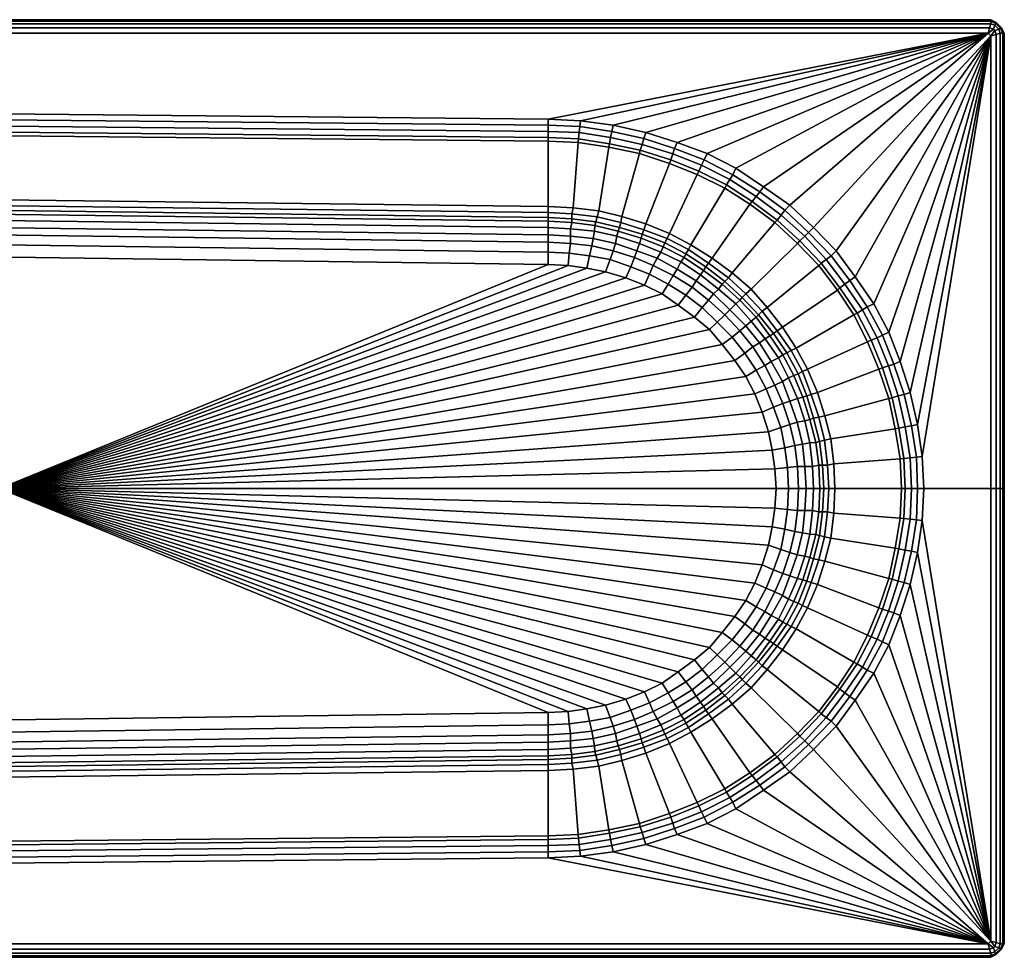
# Model space of a CAD drawing. Extents: x 0 to 1500, y 0 to 700.
# Tile 2 of 2: x 765 to 1500, y 0 to 700. Entities that reach past the tile are written whole.
import ezdxf

# ---------------------------------------------------------------- set-up
doc = ezdxf.new("R2010")
doc.units = 0
doc.header["$MEASUREMENT"] = 0
doc.layers.get('0').update_dxf_attribs({"linetype": 'CONTINUOUS'})
doc.layers.add('OBJEKTINTWEISS', color=252, linetype='CONTINUOUS')

msp = doc.modelspace()

# ---------------------------------------------------------------- meshes
mesh = msp.add_polyface()
corners = [(0, 690), (0, 350), (0, 10), (0, 690, 520), (0, 350, 520), (0, 10, 520), (2, 694), (2, 6), (2, 694, 520), (2, 6, 520), (3, 690, 523), (3, 350, 523), (3, 10, 523), (4, 693, 523), (4, 7, 523), (6, 698), (6, 2), (6, 698, 520), (6, 2, 520), (7, 696, 523), (7, 4, 523), (10, 700), (10, 0), (10, 700, 520), (10, 0, 520), (10, 697, 523), (10, 3, 523), (750, 700), (750, 0), (750, 700, 520), (750, 0, 520), (750, 697, 523), (750, 3, 523), (1490, 700), (1490, 0), (1490, 700, 520), (1490, 0, 520), (1490, 697, 523), (1490, 3, 523), (1493, 696, 523), (1493, 4, 523), (1494, 698), (1494, 2), (1494, 698, 520), (1494, 2, 520), (1496, 693, 523), (1496, 7, 523), (1497, 690, 523), (1497, 350, 523), (1497, 10, 523), (1498, 694), (1498, 6), (1498, 694, 520), (1498, 6, 520), (1500, 690), (1500, 350), (1500, 10), (1500, 690, 520), (1500, 350, 520), (1500, 10, 520)]
mesh.append_faces([[corners[k] for k in face] for face in [(28, 30, 24, 22), (22, 24, 18, 16), (16, 18, 9, 7), (7, 9, 5, 2), (2, 5, 4, 1), (30, 32, 26, 24), (24, 26, 20, 18), (18, 20, 14, 9), (9, 14, 12, 5), (5, 12, 11, 4), (34, 36, 30, 28), (42, 44, 36, 34), (51, 53, 44, 42), (56, 59, 53, 51), (55, 58, 59, 56), (36, 38, 32, 30), (44, 40, 38, 36), (53, 46, 40, 44), (59, 49, 46, 53), (58, 48, 49, 59), (27, 29, 35, 33), (33, 35, 43, 41), (41, 43, 52, 50), (50, 52, 57, 54), (54, 57, 58, 55), (29, 31, 37, 35), (35, 37, 39, 43), (43, 39, 45, 52), (52, 45, 47, 57), (57, 47, 48, 58), (21, 23, 29, 27), (15, 17, 23, 21), (6, 8, 17, 15), (0, 3, 8, 6), (1, 4, 3, 0), (23, 25, 31, 29), (17, 19, 25, 23), (8, 13, 19, 17), (3, 10, 13, 8), (4, 11, 10, 3)]])
at = {"layer": 'OBJEKTINTWEISS'}
mesh = msp.add_polyface(dxfattribs=at)
corners = [(750, 350, 145), (1328.69, 364.71, 145), (1329.62, 350, 145), (1326.82, 378.5, 145), (1324.01, 392.29, 145), (1319.33, 407, 145), (1313.72, 420.79, 145), (1307.17, 433.661, 145), (1298.75, 445.613, 145), (750, 697, 523), (1490, 697, 523), (1490, 700, 526), (750, 700, 526), (1490, 700, 545), (750, 700, 545), (1490, 699, 549), (750, 699, 549), (1490, 697, 552), (750, 697, 552), (1489, 694, 554), (750, 694, 554), (1488, 690, 555), (750, 690, 555), (1159.38, 609.258, 540), (1181.83, 608.339, 540), (1178.09, 559.613, 225), (1159.38, 560.532, 225), (1204.75, 604.816, 540), (1197.22, 557.41, 225), (1177.15, 548.581, 170), (1194.35, 546.42, 170), (1193.99, 542.145, 160), (1176.22, 543.984, 160), (1177.15, 551.339, 180), (1195.11, 549.093, 180), (1177.15, 555.016, 195), (1196.01, 552.806, 195), (1176.22, 532.952, 149), (1192.12, 531.113, 149), (1190.25, 523.758, 146), (1175.28, 525.597, 146), (1176.22, 538.468, 153), (1193.05, 536.629, 153), (1188.38, 514.565, 145), (1174.35, 516.403, 145), (1159.38, 555.935, 195), (1159.38, 544.903, 160), (1159.38, 539.387, 153), (1159.38, 533.871, 149), (1159.38, 526.516, 146), (1159.38, 517.323, 145), (1159.38, 552.258, 180), (1159.38, 549.5, 170), (1209.78, 532.905, 153), (1208.02, 527.435, 149), (1205.7, 520.876, 146), (1202.41, 511.806, 145), (1159.38, 625.806, 555), (1183.73, 624.557, 555), (1183.19, 620.337, 554), (1159.38, 621.21, 554), (1182.76, 615.694, 551), (1159.38, 616.613, 551), (1182.1, 611.067, 546), (1159.38, 612.016, 546), (1205.21, 607.419, 546), (1208.02, 621.21, 555), (1207.09, 616.613, 554), (1206.15, 612.016, 551)]
mesh.append_faces([[corners[k] for k in face] for face in [(0, 1, 2), (0, 3, 1), (0, 4, 3), (0, 5, 4), (0, 6, 5), (0, 7, 6), (0, 8, 7), (9, 10, 11, 12), (12, 11, 13, 14), (14, 13, 15, 16), (16, 15, 17, 18), (18, 17, 19, 20), (20, 19, 21, 22), (23, 24, 25, 26), (24, 27, 28, 25), (29, 30, 31, 32), (33, 34, 30, 29), (35, 36, 34, 33), (37, 38, 39, 40), (41, 42, 38, 37), (40, 39, 43, 44), (32, 31, 42, 41), (25, 28, 36, 35), (26, 25, 35, 45), (46, 32, 41, 47), (48, 37, 40, 49), (47, 41, 37, 48), (49, 40, 44, 50), (45, 35, 33, 51), (51, 33, 29, 52), (52, 29, 32, 46), (42, 53, 54, 38), (38, 54, 55, 39), (39, 55, 56, 43), (57, 58, 59, 60), (60, 59, 61, 62), (62, 61, 63, 64), (64, 63, 24, 23), (63, 65, 27, 24), (58, 66, 67, 59), (59, 67, 68, 61), (61, 68, 65, 63)]])
mesh = msp.add_polyface(dxfattribs=at)
corners = [(1490, 697, 523), (1493, 696, 523), (1494, 698, 526), (1490, 700, 526), (1496, 693, 523), (1498, 694, 526), (1497, 690, 523), (1500, 690, 526), (1494, 698, 545), (1490, 700, 545), (1498, 694, 545), (1500, 690, 545), (1494, 697, 549), (1490, 699, 549), (1497, 694, 549), (1499, 690, 549), (1493, 696, 552), (1490, 697, 552), (1496, 693, 552), (1497, 690, 552), (1492, 693, 554), (1489, 694, 554), (1493, 692, 554), (1494, 689, 554), (1488, 690, 555), (1490, 688, 555), (1309.98, 562.371, 540), (1328.69, 548.581, 540), (1296.88, 510.887, 225), (1281.92, 521.919, 225), (1413.81, 466.758, 555), (1402.58, 487.903, 555), (1388.55, 508.129, 555), (1374.52, 527.435, 555), (1357.68, 544.903, 555), (1339.91, 561.452, 555), (1320.27, 575.242, 555), (1299.69, 589.032, 555), (1278.18, 600.065, 555), (1255.73, 608.339, 555), (1232.34, 615.694, 555), (1208.02, 621.21, 555), (1317.46, 571.565, 554), (1336.17, 557.774, 554), (1333.36, 554.097, 551), (1314.66, 567.887, 551), (1353.94, 541.226, 554), (1330.56, 550.419, 546), (1311.85, 564.21, 546), (1295.01, 580.758, 551), (1292.65, 576.728, 546), (1297.25, 584.187, 554), (1347.4, 534.79, 546), (1345.52, 532.952, 540), (1370.78, 523.758, 554), (1351.14, 538.468, 551)]
mesh.append_faces([[corners[k] for k in face] for face in [(0, 1, 2, 3), (1, 4, 5, 2), (4, 6, 7, 5), (3, 2, 8, 9), (2, 5, 10, 8), (5, 7, 11, 10), (9, 8, 12, 13), (8, 10, 14, 12), (10, 11, 15, 14), (13, 12, 16, 17), (12, 14, 18, 16), (14, 15, 19, 18), (17, 16, 20, 21), (16, 18, 22, 20), (18, 19, 23, 22), (21, 20, 24), (20, 22, 25, 24), (22, 23, 25), (26, 27, 28, 29), (30, 31, 25), (31, 32, 25), (32, 33, 25), (33, 34, 25), (34, 35, 24, 25), (35, 36, 24), (36, 37, 24), (37, 38, 24), (38, 39, 24), (39, 40, 24), (40, 41, 24), (42, 43, 44, 45), (36, 35, 43, 42), (35, 34, 46, 43), (45, 44, 47, 48), (48, 47, 27, 26), (49, 45, 48, 50), (37, 36, 42, 51), (51, 42, 45, 49), (47, 52, 53, 27), (54, 46, 34, 33), (43, 46, 55, 44), (44, 55, 52, 47)]])
mesh = msp.add_polyface(dxfattribs=at)
corners = [(484.868, 526.516, 145), (1159.38, 517.323, 145), (750, 350, 145), (1174.35, 516.403, 145), (1188.38, 514.565, 145), (1202.41, 511.806, 145), (1217.37, 507.21, 145), (1231.41, 501.694, 145), (1244.5, 495.258, 145), (1256.66, 486.984, 145), (1268.82, 477.79, 145), (1280.05, 468.597, 145), (1289.4, 457.565, 145), (1298.75, 445.613, 145), (1159.38, 625.806, 555), (213.602, 635, 555), (12, 690, 555), (1488, 690, 555), (1159.38, 621.21, 554), (218.279, 630.403, 554), (1159.38, 616.613, 551), (221.085, 625.806, 551), (1159.38, 612.016, 546), (222.956, 621.21, 546), (1159.38, 609.258, 540), (224.827, 618.452, 540), (1159.38, 560.532, 225), (384.065, 569.977, 225), (1159.38, 555.935, 195), (399.54, 565.611, 195), (1159.38, 552.258, 180), (411.992, 561.943, 180), (1159.38, 549.5, 170), (423.132, 558.694, 170), (1159.38, 544.903, 160), (437.163, 554.097, 160), (1159.38, 539.387, 153), (450.258, 548.581, 153), (1159.38, 533.871, 149), (460.548, 543.065, 149), (1159.38, 526.516, 146), (471.773, 535.71, 146), (430.615, 486.065, 145), (432.486, 490.661, 145), (434.357, 495.258, 145), (436.227, 498.935, 145), (439.034, 503.073, 145), (441.323, 506.745, 145), (444.646, 509.968, 145), (448.388, 513.645, 145), (452.51, 516.951, 145), (456.965, 519.77, 145), (460.826, 521.714, 145), (464.984, 523.27, 145), (469.902, 524.677, 145), (475.578, 525.7, 145), (480.191, 526.516, 145)]
mesh.append_faces([[corners[k] for k in face] for face in [(0, 1, 2), (3, 4, 2), (4, 5, 2), (5, 6, 2), (6, 7, 2), (7, 8, 2), (8, 9, 2), (9, 10, 2), (10, 11, 2), (2, 12, 13), (2, 11, 12), (2, 1, 3), (14, 15, 16, 17), (14, 18, 19, 15), (18, 20, 21, 19), (20, 22, 23, 21), (22, 24, 25, 23), (24, 26, 27, 25), (26, 28, 29, 27), (28, 30, 31, 29), (30, 32, 33, 31), (32, 34, 35, 33), (34, 36, 37, 35), (36, 38, 39, 37), (38, 40, 41, 39), (41, 40, 1, 0), (42, 43, 2), (43, 44, 2), (44, 45, 2), (45, 46, 2), (46, 47, 2), (47, 48, 2), (48, 49, 2), (49, 50, 2), (50, 51, 2), (51, 52, 2), (52, 53, 2), (53, 54, 2), (54, 55, 2), (2, 55, 56), (2, 56, 0)]])
mesh = msp.add_polyface(dxfattribs=at)
corners = [(1204.75, 604.816, 540), (1227.66, 600.065, 540), (1214.57, 553.177, 225), (1197.22, 557.41, 225), (1250.11, 592.71, 540), (1232.34, 547.661, 225), (1270.69, 584.435, 540), (1250.11, 540.306, 225), (1291.27, 574.323, 540), (1266.02, 532.032, 225), (1309.98, 562.371, 540), (1281.92, 521.919, 225), (1213.63, 548.581, 195), (1196.01, 552.806, 195), (1230.8, 543.153, 195), (1248.24, 536.629, 195), (1264.14, 528.355, 195), (1193.99, 542.145, 160), (1210.83, 538.468, 160), (1209.78, 532.905, 153), (1193.05, 536.629, 153), (1227.66, 532.952, 160), (1225.79, 527.435, 153), (1224, 522.361, 149), (1208.02, 527.435, 149), (1212.7, 544.903, 180), (1195.11, 549.093, 180), (1229.74, 539.885, 180), (1246.59, 533.499, 180), (1262.33, 525.182, 180), (1260.96, 522.361, 170), (1245.23, 530.38, 170), (1228.84, 536.915, 170), (1243.57, 526.516, 160), (1211.76, 542.145, 170), (1194.35, 546.42, 170), (1208.02, 621.21, 555), (1183.73, 624.557, 555), (1488, 690, 555), (1159.38, 625.806, 555), (1292.65, 576.728, 546), (1311.85, 564.21, 546), (1205.21, 607.419, 546), (1228.28, 602.609, 546), (1251.05, 595.468, 546), (1272, 586.975, 546), (1232.34, 615.694, 555), (1230.81, 611.249, 554), (1207.09, 616.613, 554), (1253.86, 603.742, 554), (1252.53, 599.746, 551), (1229.74, 606.903, 551), (1255.73, 608.339, 555), (1206.15, 612.016, 551), (1278.18, 600.065, 555), (1299.69, 589.032, 555), (1297.25, 584.187, 554), (1275.84, 595.489, 554), (1295.01, 580.758, 551), (1273.92, 591.42, 551)]
mesh.append_faces([[corners[k] for k in face] for face in [(0, 1, 2, 3), (1, 4, 5, 2), (4, 6, 7, 5), (6, 8, 9, 7), (8, 10, 11, 9), (3, 2, 12, 13), (2, 5, 14, 12), (5, 7, 15, 14), (7, 9, 16, 15), (17, 18, 19, 20), (18, 21, 22, 19), (19, 22, 23, 24), (13, 12, 25, 26), (12, 14, 27, 25), (14, 15, 28, 27), (15, 16, 29, 28), (28, 29, 30, 31), (32, 31, 33, 21), (25, 27, 32, 34), (27, 28, 31, 32), (26, 25, 34, 35), (34, 32, 21, 18), (35, 34, 18, 17), (36, 37, 38), (37, 39, 38), (40, 41, 10, 8), (42, 43, 1, 0), (43, 44, 4, 1), (44, 45, 6, 4), (45, 40, 8, 6), (36, 46, 47, 48), (47, 49, 50, 51), (51, 50, 44, 43), (46, 52, 49, 47), (48, 47, 51, 53), (53, 51, 43, 42), (54, 55, 56, 57), (57, 56, 58, 59), (50, 59, 45, 44), (59, 58, 40, 45), (52, 54, 57, 49), (49, 57, 59, 50)]])
mesh = msp.add_polyface(dxfattribs=at)
corners = [(1497, 690, 523), (1497, 350, 523), (1500, 350, 526), (1500, 690, 526), (1500, 350, 545), (1500, 690, 545), (1499, 350, 549), (1499, 690, 549), (1497, 350, 552), (1497, 690, 552), (1494, 350, 554), (1494, 689, 554), (1490, 350, 555), (1490, 688, 555), (1328.69, 548.581, 540), (1345.52, 532.952, 540), (1310.91, 498.935, 225), (1296.88, 510.887, 225), (1344.59, 454.806, 225), (1334.3, 470.435, 225), (1375.46, 498.016, 540), (1387.62, 479.629, 540), (1323.07, 485.145, 225), (1361.43, 516.403, 540), (1340.85, 452.968, 195), (1330.56, 467.677, 195), (1319.33, 482.387, 195), (1307.17, 495.258, 195), (1317.18, 458.657, 153), (1307.17, 471.355, 153), (1310.91, 475.032, 160), (1321.56, 461.779, 160), (1312.34, 455.832, 149), (1302.5, 467.677, 149), (1306.24, 451.129, 146), (1296.88, 463.081, 146), (1299.69, 487.903, 160), (1302.5, 490.661, 170), (1314.66, 477.79, 170), (1304.37, 492.5, 180), (1316.53, 479.629, 180), (1324.95, 464, 170), (1327.75, 465.839, 180), (1438.73, 373.931, 555), (1435.32, 397.806, 555), (1429.71, 421.71, 555), (1422.23, 444.694, 555), (1413.81, 466.758, 555), (1397.91, 459.403, 540), (1390.06, 480.981, 546), (1400.49, 460.693, 546), (1363.3, 518.242, 546), (1377.33, 499.855, 546), (1347.4, 534.79, 546), (1367.04, 521, 551), (1381.07, 502.613, 551), (1397.65, 485.506, 554), (1384.81, 505.371, 554), (1388.55, 508.129, 555), (1402.58, 487.903, 555), (1394.17, 483.306, 551), (1370.78, 523.758, 554), (1374.52, 527.435, 555), (1351.14, 538.468, 551), (1353.94, 541.226, 554), (1405.01, 462.579, 551), (1409.15, 464.464, 554)]
mesh.append_faces([[corners[k] for k in face] for face in [(0, 1, 2, 3), (3, 2, 4, 5), (5, 4, 6, 7), (7, 6, 8, 9), (9, 8, 10, 11), (11, 10, 12, 13), (14, 15, 16, 17), (18, 19, 20, 21), (19, 22, 23, 20), (22, 16, 15, 23), (24, 25, 19, 18), (25, 26, 22, 19), (26, 27, 16, 22), (28, 29, 30, 31), (32, 33, 29, 28), (34, 35, 33, 32), (30, 36, 37, 38), (38, 37, 39, 40), (31, 30, 38, 41), (40, 39, 27, 26), (42, 40, 26, 25), (41, 38, 40, 42), (43, 44, 13), (44, 45, 13), (45, 46, 13), (46, 47, 13), (48, 21, 49, 50), (20, 23, 51, 52), (23, 15, 53, 51), (21, 20, 52, 49), (52, 51, 54, 55), (56, 57, 58, 59), (60, 55, 57, 56), (49, 52, 55, 60), (57, 61, 62, 58), (55, 54, 61, 57), (54, 63, 64, 61), (51, 53, 63, 54), (50, 49, 60, 65), (66, 56, 59, 47), (65, 60, 56, 66)]])
mesh = msp.add_polyface(dxfattribs=at)
corners = [(1373.59, 350, 225), (1372.65, 368.387, 225), (1422.23, 372.065, 540), (1423.16, 350, 540), (1370.41, 387.196, 225), (1418.64, 394.596, 540), (1366.1, 404.242, 225), (1413.81, 417.113, 540), (1360.49, 421.71, 225), (1406.33, 439.177, 540), (1353.01, 439.177, 225), (1397.91, 459.403, 540), (1344.59, 454.806, 225), (1387.62, 479.629, 540), (1368.91, 350, 195), (1367.97, 367.468, 195), (1365.73, 386.007, 195), (1361.43, 403.323, 195), (1355.9, 420.199, 195), (1364.23, 367.468, 180), (1361.95, 385.115, 180), (1361.43, 367.468, 170), (1359.23, 384.371, 170), (1356.75, 366.548, 160), (1354.88, 384.016, 160), (1357.68, 402.403, 180), (1352.58, 419.158, 180), (1354.88, 401.484, 170), (1351.14, 400.565, 160), (1365.17, 350, 180), (1357.68, 350, 160), (1362.36, 350, 170), (1440, 350, 555), (1438.73, 373.931, 555), (1490, 688, 555), (1490, 350, 555), (1425.19, 420.208, 554), (1417.55, 442.855, 554), (1422.23, 444.694, 555), (1429.71, 421.71, 555), (1420.77, 419.152, 551), (1413.48, 441.552, 551), (1405.01, 462.579, 551), (1409.15, 464.464, 554), (1409.13, 440.097, 546), (1400.49, 460.693, 546), (1413.81, 466.758, 555), (1425, 372.333, 546), (1425.97, 350, 546), (1416.4, 417.719, 546), (1421.29, 395.048, 546), (1434.44, 373.403, 554), (1430.65, 396.887, 554), (1435.32, 397.806, 555), (1429.71, 372.984, 551), (1425.97, 395.968, 551), (1430.65, 350, 551), (1435.32, 350, 554)]
mesh.append_faces([[corners[k] for k in face] for face in [(0, 1, 2, 3), (1, 4, 5, 2), (4, 6, 7, 5), (6, 8, 9, 7), (8, 10, 11, 9), (10, 12, 13, 11), (14, 15, 1, 0), (15, 16, 4, 1), (16, 17, 6, 4), (17, 18, 8, 6), (19, 20, 16, 15), (21, 22, 20, 19), (23, 24, 22, 21), (20, 25, 17, 16), (25, 26, 18, 17), (22, 27, 25, 20), (24, 28, 27, 22), (29, 19, 15, 14), (30, 23, 21, 31), (31, 21, 19, 29), (32, 33, 34, 35), (36, 37, 38, 39), (40, 41, 37, 36), (41, 42, 43, 37), (44, 45, 42, 41), (9, 11, 45, 44), (37, 43, 46, 38), (3, 2, 47, 48), (5, 7, 49, 50), (7, 9, 44, 49), (2, 5, 50, 47), (51, 52, 53, 33), (54, 55, 52, 51), (47, 50, 55, 54), (52, 36, 39, 53), (55, 40, 36, 52), (50, 49, 40, 55), (49, 44, 41, 40), (56, 54, 51, 57), (48, 47, 54, 56), (57, 51, 33, 32)]])
mesh = msp.add_polyface(dxfattribs=at)
corners = [(1306.24, 248.871, 146), (1296.88, 236.919, 146), (1289.4, 242.435, 145), (1298.75, 254.387, 145), (1281.92, 521.919, 225), (1296.88, 510.887, 225), (1294.08, 507.21, 195), (1279.11, 518.242, 195), (1310.91, 498.935, 225), (1307.17, 495.258, 195), (1266.02, 532.032, 225), (1264.14, 528.355, 195), (1307.17, 471.355, 153), (1295.01, 483.306, 153), (1299.69, 487.903, 160), (1310.91, 475.032, 160), (1286.59, 498.935, 160), (1282.85, 495.258, 153), (1227.66, 532.952, 160), (1243.57, 526.516, 160), (1240.76, 521.919, 153), (1225.79, 527.435, 153), (1258.53, 519.161, 160), (1255.73, 513.645, 153), (1273.11, 509.396, 160), (1269.93, 505.089, 153), (1267.06, 500.336, 149), (1252.92, 509.048, 149), (1235.15, 509.968, 146), (1249.18, 502.613, 146), (1244.5, 495.258, 145), (1231.41, 501.694, 145), (1262.27, 494.339, 146), (1256.66, 486.984, 145), (1279.11, 490.661, 149), (1237.95, 516.403, 149), (1208.02, 527.435, 149), (1224, 522.361, 149), (1221.12, 515.484, 146), (1205.7, 520.876, 146), (1217.37, 507.21, 145), (1202.41, 511.806, 145), (1302.5, 467.677, 149), (1291.27, 479.629, 149), (1296.88, 463.081, 146), (1285.66, 474.113, 146), (1289.4, 457.565, 145), (1280.05, 468.597, 145), (1274.43, 485.145, 146), (1268.82, 477.79, 145), (1298.75, 445.613, 145), (1306.24, 451.129, 146), (1304.37, 492.5, 180), (1291.27, 504.452, 180), (1302.5, 490.661, 170), (1289.4, 502.613, 170), (1275.37, 512.726, 170), (1277.24, 515.484, 180), (1262.33, 525.182, 180), (1245.23, 530.38, 170), (1260.96, 522.361, 170)]
mesh.append_faces([[corners[k] for k in face] for face in [(0, 1, 2, 3), (4, 5, 6, 7), (5, 8, 9, 6), (10, 4, 7, 11), (12, 13, 14, 15), (16, 14, 13, 17), (18, 19, 20, 21), (19, 22, 23, 20), (22, 24, 25, 23), (24, 16, 17, 25), (23, 25, 26, 27), (28, 29, 30, 31), (27, 26, 32, 29), (29, 32, 33, 30), (25, 17, 34, 26), (20, 23, 27, 35), (35, 27, 29, 28), (36, 37, 38, 39), (39, 38, 40, 41), (37, 35, 28, 38), (38, 28, 31, 40), (21, 20, 35, 37), (42, 43, 13, 12), (44, 45, 43, 42), (46, 47, 45, 44), (48, 45, 47, 49), (34, 43, 45, 48), (17, 13, 43, 34), (26, 34, 48, 32), (32, 48, 49, 33), (50, 46, 44, 51), (6, 9, 52, 53), (53, 52, 54, 55), (55, 54, 14, 16), (56, 55, 16, 24), (7, 6, 53, 57), (11, 7, 57, 58), (59, 60, 22, 19), (57, 53, 55, 56), (58, 57, 56, 60), (60, 56, 24, 22)]])
mesh = msp.add_polyface(dxfattribs=at)
corners = [(1355.9, 420.199, 195), (1349.27, 437.339, 195), (1353.01, 439.177, 225), (1360.49, 421.71, 225), (1340.85, 452.968, 195), (1344.59, 454.806, 225), (1346.08, 435.719, 180), (1337.62, 451.179, 180), (1342.91, 434.381, 170), (1334.75, 449.841, 170), (1338.98, 432.742, 160), (1331.49, 447.452, 160), (1321.2, 441.935, 149), (1312.34, 455.832, 149), (1317.18, 458.657, 153), (1325.88, 444.694, 153), (1314.66, 438.258, 146), (1306.24, 451.129, 146), (1328.69, 427.226, 149), (1334.3, 429.984, 153), (1307.17, 433.661, 145), (1298.75, 445.613, 145), (1321.56, 461.779, 160), (1327.75, 465.839, 180), (1330.56, 467.677, 195), (1324.95, 464, 170), (1352.07, 350, 153), (1351.14, 366.548, 153), (1356.75, 366.548, 160), (1357.68, 350, 160), (1349.27, 383.097, 153), (1345.48, 399.535, 153), (1351.14, 400.565, 160), (1354.88, 384.016, 160), (1339.91, 415.274, 153), (1345.52, 417.113, 160), (1319.33, 407, 145), (1313.72, 420.79, 145), (1322.14, 424.468, 146), (1327.75, 410.677, 146), (1343.65, 382.177, 149), (1339.91, 397.806, 149), (1326.82, 378.5, 145), (1324.01, 392.29, 145), (1333.24, 395.521, 146), (1336.17, 380.339, 146), (1334.75, 413.509, 149), (1346.46, 350, 149), (1345.52, 366.548, 149), (1329.62, 350, 145), (1328.69, 364.71, 145), (1338.04, 365.629, 146), (1338.98, 350, 146), (1352.58, 419.158, 180), (1354.88, 401.484, 170), (1349.56, 418.266, 170), (1357.68, 402.403, 180)]
mesh.append_faces([[corners[k] for k in face] for face in [(0, 1, 2, 3), (1, 4, 5, 2), (6, 7, 4, 1), (8, 9, 7, 6), (10, 11, 9, 8), (12, 13, 14, 15), (16, 17, 13, 12), (18, 12, 15, 19), (20, 21, 17, 16), (19, 15, 11, 10), (15, 14, 22, 11), (7, 23, 24, 4), (9, 25, 23, 7), (11, 22, 25, 9), (26, 27, 28, 29), (30, 31, 32, 33), (31, 34, 35, 32), (34, 19, 10, 35), (27, 30, 33, 28), (36, 37, 38, 39), (37, 20, 16, 38), (40, 41, 31, 30), (42, 43, 44, 45), (45, 44, 41, 40), (39, 38, 18, 46), (41, 46, 34, 31), (44, 39, 46, 41), (46, 18, 19, 34), (38, 16, 12, 18), (43, 36, 39, 44), (47, 48, 27, 26), (49, 50, 51, 52), (52, 51, 48, 47), (48, 40, 30, 27), (51, 45, 40, 48), (50, 42, 45, 51), (53, 6, 1, 0), (54, 55, 53, 56), (32, 35, 55, 54), (55, 8, 6, 53), (35, 10, 8, 55)]])
mesh = msp.add_polyface(dxfattribs=at)
corners = [(750, 350, 145), (432.486, 209.339, 145), (430.615, 213.935, 145), (434.357, 204.742, 145), (436.227, 201.065, 145), (439.034, 196.927, 145), (441.323, 193.255, 145), (444.646, 190.032, 145), (448.388, 186.355, 145), (452.51, 183.049, 145), (456.965, 180.23, 145), (460.826, 178.286, 145), (464.984, 176.73, 145), (469.902, 175.323, 145), (475.578, 174.3, 145), (480.191, 173.484, 145), (484.868, 173.484, 145), (1174.35, 183.597, 145), (1159.38, 182.677, 145), (1188.38, 185.435, 145), (1202.41, 188.194, 145), (1217.37, 192.79, 145), (1231.41, 198.306, 145), (1244.5, 204.742, 145), (1256.66, 213.016, 145), (1268.82, 222.21, 145), (1280.05, 231.403, 145), (1298.75, 254.387, 145), (1289.4, 242.435, 145), (213.602, 65, 555), (218.279, 69.5968, 554), (1159.38, 78.7903, 554), (1159.38, 74.1936, 555), (221.085, 74.1936, 551), (1159.38, 83.3871, 551), (222.956, 78.7903, 546), (1159.38, 87.9839, 546), (224.827, 81.5484, 540), (1159.38, 90.7419, 540), (384.065, 130.023, 225), (1159.38, 139.468, 225), (399.54, 134.389, 195), (1159.38, 144.065, 195), (411.992, 138.057, 180), (1159.38, 147.742, 180), (423.132, 141.306, 170), (1159.38, 150.5, 170), (437.163, 145.903, 160), (1159.38, 155.097, 160), (450.258, 151.419, 153), (1159.38, 160.613, 153), (460.548, 156.935, 149), (1159.38, 166.129, 149), (471.773, 164.29, 146), (1159.38, 173.484, 146), (1488, 10, 555), (12, 10, 555)]
mesh.append_faces([[corners[k] for k in face] for face in [(0, 1, 2), (0, 3, 1), (0, 4, 3), (0, 5, 4), (0, 6, 5), (0, 7, 6), (0, 8, 7), (0, 9, 8), (0, 10, 9), (0, 11, 10), (0, 12, 11), (0, 13, 12), (0, 14, 13), (0, 15, 14), (0, 16, 15), (0, 17, 18), (0, 19, 17), (0, 20, 19), (0, 21, 20), (0, 22, 21), (0, 23, 22), (0, 24, 23), (0, 25, 24), (0, 26, 25), (27, 28, 0), (28, 26, 0), (29, 30, 31, 32), (30, 33, 34, 31), (33, 35, 36, 34), (35, 37, 38, 36), (37, 39, 40, 38), (39, 41, 42, 40), (41, 43, 44, 42), (43, 45, 46, 44), (45, 47, 48, 46), (47, 49, 50, 48), (49, 51, 52, 50), (51, 53, 54, 52), (53, 16, 18, 54), (16, 0, 18), (55, 56, 29, 32)]])
mesh = msp.add_polyface(dxfattribs=at)
corners = [(750, 0, 526), (1490, 0, 526), (1490, 3, 523), (750, 3, 523), (750, 0, 545), (1490, 0, 545), (750, 1, 549), (1490, 1, 549), (750, 3, 552), (1490, 3, 552), (750, 6, 554), (1489, 6, 554), (750, 10, 555), (1488, 10, 555), (1159.38, 78.7903, 554), (1183.19, 79.6628, 554), (1183.73, 75.4434, 555), (1159.38, 74.1936, 555), (1207.09, 83.3871, 554), (1208.02, 78.7903, 555), (1159.38, 83.3871, 551), (1182.76, 84.3064, 551), (1206.15, 87.9839, 551), (1159.38, 87.9839, 546), (1182.1, 88.9326, 546), (1205.21, 92.5806, 546), (1159.38, 90.7419, 540), (1181.83, 91.6613, 540), (1204.75, 95.1838, 540), (1159.38, 139.468, 225), (1178.09, 140.387, 225), (1197.22, 142.59, 225), (1159.38, 144.065, 195), (1177.15, 144.984, 195), (1196.01, 147.194, 195), (1159.38, 147.742, 180), (1177.15, 148.661, 180), (1195.11, 150.907, 180), (1159.38, 150.5, 170), (1177.15, 151.419, 170), (1194.35, 153.58, 170), (1159.38, 155.097, 160), (1176.22, 156.016, 160), (1193.99, 157.855, 160), (1159.38, 160.613, 153), (1176.22, 161.532, 153), (1193.05, 163.371, 153), (1159.38, 166.129, 149), (1176.22, 167.048, 149), (1192.12, 168.887, 149), (1159.38, 173.484, 146), (1175.28, 174.403, 146), (1190.25, 176.242, 146), (1205.7, 179.124, 146), (1208.02, 172.565, 149), (1159.38, 182.677, 145), (1174.35, 183.597, 145), (1188.38, 185.435, 145), (1202.41, 188.194, 145), (1329.62, 350, 145), (1328.69, 335.29, 145), (750, 350, 145), (1326.82, 321.5, 145), (1324.01, 307.71, 145), (1319.33, 293, 145), (1313.72, 279.21, 145), (1307.17, 266.339, 145), (1298.75, 254.387, 145)]
mesh.append_faces([[corners[k] for k in face] for face in [(0, 1, 2, 3), (4, 5, 1, 0), (6, 7, 5, 4), (8, 9, 7, 6), (10, 11, 9, 8), (12, 13, 11, 10), (14, 15, 16, 17), (15, 18, 19, 16), (20, 21, 15, 14), (21, 22, 18, 15), (23, 24, 21, 20), (24, 25, 22, 21), (26, 27, 24, 23), (27, 28, 25, 24), (29, 30, 27, 26), (30, 31, 28, 27), (32, 33, 30, 29), (33, 34, 31, 30), (35, 36, 33, 32), (36, 37, 34, 33), (38, 39, 36, 35), (39, 40, 37, 36), (41, 42, 39, 38), (42, 43, 40, 39), (44, 45, 42, 41), (45, 46, 43, 42), (47, 48, 45, 44), (48, 49, 46, 45), (50, 51, 48, 47), (51, 52, 49, 48), (52, 53, 54, 49), (55, 56, 51, 50), (56, 57, 52, 51), (57, 58, 53, 52), (59, 60, 61), (60, 62, 61), (62, 63, 61), (63, 64, 61), (64, 65, 61), (65, 66, 61), (66, 67, 61)]])
mesh = msp.add_polyface(dxfattribs=at)
corners = [(1500, 10, 526), (1500, 350, 526), (1497, 350, 523), (1497, 10, 523), (1500, 10, 545), (1500, 350, 545), (1499, 10, 549), (1499, 350, 549), (1497, 10, 552), (1497, 350, 552), (1494, 11, 554), (1494, 350, 554), (1490, 12, 555), (1490, 350, 555), (1296.88, 189.113, 225), (1310.91, 201.065, 225), (1345.52, 167.048, 540), (1328.69, 151.419, 540), (1413.81, 233.242, 555), (1402.58, 212.097, 555), (1397.65, 214.494, 554), (1409.15, 235.536, 554), (1388.55, 191.871, 555), (1384.81, 194.629, 554), (1374.52, 172.565, 555), (1370.78, 176.242, 554), (1357.68, 155.097, 555), (1353.94, 158.774, 554), (1394.17, 216.694, 551), (1405.01, 237.421, 551), (1381.07, 197.387, 551), (1367.04, 179, 551), (1351.14, 161.532, 551), (1390.06, 219.019, 546), (1400.49, 239.307, 546), (1377.33, 200.145, 546), (1363.3, 181.758, 546), (1347.4, 165.21, 546), (1387.62, 220.371, 540), (1397.91, 240.597, 540), (1375.46, 201.984, 540), (1361.43, 183.597, 540), (1334.3, 229.565, 225), (1344.59, 245.194, 225), (1323.07, 214.855, 225), (1330.56, 232.323, 195), (1340.85, 247.032, 195), (1319.33, 217.613, 195), (1307.17, 204.742, 195), (1316.53, 220.371, 180), (1327.75, 234.161, 180), (1304.37, 207.5, 180), (1314.66, 222.21, 170), (1324.95, 236, 170), (1302.5, 209.339, 170), (1310.91, 224.968, 160), (1321.56, 238.221, 160), (1299.69, 212.097, 160), (1307.17, 228.645, 153), (1317.18, 241.343, 153), (1302.5, 232.323, 149), (1312.34, 244.168, 149), (1435.32, 302.194, 555), (1438.73, 326.069, 555), (1429.71, 278.29, 555), (1422.23, 255.306, 555)]
mesh.append_faces([[corners[k] for k in face] for face in [(0, 1, 2, 3), (4, 5, 1, 0), (6, 7, 5, 4), (8, 9, 7, 6), (10, 11, 9, 8), (12, 13, 11, 10), (14, 15, 16, 17), (18, 19, 20, 21), (19, 22, 23, 20), (22, 24, 25, 23), (24, 26, 27, 25), (21, 20, 28, 29), (20, 23, 30, 28), (23, 25, 31, 30), (25, 27, 32, 31), (29, 28, 33, 34), (28, 30, 35, 33), (30, 31, 36, 35), (31, 32, 37, 36), (34, 33, 38, 39), (33, 35, 40, 38), (35, 36, 41, 40), (36, 37, 16, 41), (38, 40, 42, 43), (40, 41, 44, 42), (41, 16, 15, 44), (43, 42, 45, 46), (42, 44, 47, 45), (44, 15, 48, 47), (45, 47, 49, 50), (47, 48, 51, 49), (50, 49, 52, 53), (49, 51, 54, 52), (53, 52, 55, 56), (52, 54, 57, 55), (56, 55, 58, 59), (59, 58, 60, 61), (12, 62, 63), (12, 64, 62), (12, 65, 64), (12, 18, 65)]])
mesh = msp.add_polyface(dxfattribs=at)
corners = [(1353.01, 260.823, 225), (1344.59, 245.194, 225), (1340.85, 247.032, 195), (1349.27, 262.661, 195), (1355.9, 279.801, 195), (1346.08, 264.281, 180), (1352.58, 280.842, 180), (1337.62, 248.821, 180), (1330.56, 232.323, 195), (1327.75, 234.161, 180), (1357.68, 297.597, 180), (1349.56, 281.734, 170), (1354.88, 298.516, 170), (1342.91, 265.619, 170), (1334.75, 250.159, 170), (1324.95, 236, 170), (1345.52, 282.887, 160), (1351.14, 299.435, 160), (1338.98, 267.258, 160), (1331.49, 252.548, 160), (1321.56, 238.221, 160), (1357.68, 350, 160), (1356.75, 333.452, 160), (1351.14, 333.452, 153), (1352.07, 350, 153), (1354.88, 315.984, 160), (1349.27, 316.903, 153), (1345.48, 300.465, 153), (1339.91, 284.726, 153), (1334.3, 270.016, 153), (1325.88, 255.306, 153), (1317.18, 241.343, 153), (1345.52, 333.452, 149), (1346.46, 350, 149), (1343.65, 317.823, 149), (1339.91, 302.194, 149), (1334.75, 286.491, 149), (1328.69, 272.774, 149), (1321.2, 258.065, 149), (1312.34, 244.168, 149), (1338.04, 334.371, 146), (1338.98, 350, 146), (1336.17, 319.661, 146), (1333.24, 304.479, 146), (1327.75, 289.323, 146), (1322.14, 275.532, 146), (1314.66, 261.742, 146), (1306.24, 248.871, 146), (1302.5, 232.323, 149), (1296.88, 236.919, 146), (1328.69, 335.29, 145), (1329.62, 350, 145), (1326.82, 321.5, 145), (1324.01, 307.71, 145), (1319.33, 293, 145), (1313.72, 279.21, 145), (1307.17, 266.339, 145), (1298.75, 254.387, 145)]
mesh.append_faces([[corners[k] for k in face] for face in [(0, 1, 2, 3), (4, 3, 5, 6), (3, 2, 7, 5), (2, 8, 9, 7), (10, 6, 11, 12), (6, 5, 13, 11), (5, 7, 14, 13), (7, 9, 15, 14), (12, 11, 16, 17), (11, 13, 18, 16), (13, 14, 19, 18), (14, 15, 20, 19), (21, 22, 23, 24), (22, 25, 26, 23), (25, 17, 27, 26), (17, 16, 28, 27), (16, 18, 29, 28), (18, 19, 30, 29), (19, 20, 31, 30), (24, 23, 32, 33), (23, 26, 34, 32), (26, 27, 35, 34), (27, 28, 36, 35), (28, 29, 37, 36), (29, 30, 38, 37), (30, 31, 39, 38), (33, 32, 40, 41), (32, 34, 42, 40), (34, 35, 43, 42), (35, 36, 44, 43), (36, 37, 45, 44), (37, 38, 46, 45), (38, 39, 47, 46), (39, 48, 49, 47), (41, 40, 50, 51), (40, 42, 52, 50), (42, 43, 53, 52), (43, 44, 54, 53), (44, 45, 55, 54), (45, 46, 56, 55), (46, 47, 57, 56)]])
mesh = msp.add_polyface(dxfattribs=at)
corners = [(1440, 350, 555), (1438.73, 326.069, 555), (1434.44, 326.597, 554), (1435.32, 350, 554), (1435.32, 302.194, 555), (1430.65, 303.113, 554), (1429.71, 278.29, 555), (1425.19, 279.792, 554), (1422.23, 255.306, 555), (1417.55, 257.145, 554), (1413.81, 233.242, 555), (1409.15, 235.536, 554), (1429.71, 327.016, 551), (1430.65, 350, 551), (1425.97, 304.032, 551), (1420.77, 280.848, 551), (1413.48, 258.448, 551), (1405.01, 237.421, 551), (1425, 327.667, 546), (1425.97, 350, 546), (1421.29, 304.952, 546), (1416.4, 282.281, 546), (1409.13, 259.903, 546), (1400.49, 239.307, 546), (1422.23, 327.935, 540), (1423.16, 350, 540), (1418.64, 305.404, 540), (1413.81, 282.887, 540), (1406.33, 260.823, 540), (1397.91, 240.597, 540), (1372.65, 331.613, 225), (1373.59, 350, 225), (1370.41, 312.804, 225), (1366.1, 295.758, 225), (1360.49, 278.29, 225), (1353.01, 260.823, 225), (1387.62, 220.371, 540), (1344.59, 245.194, 225), (1367.97, 332.532, 195), (1368.91, 350, 195), (1365.73, 313.993, 195), (1361.43, 296.677, 195), (1355.9, 279.801, 195), (1349.27, 262.661, 195), (1364.23, 332.532, 180), (1365.17, 350, 180), (1361.95, 314.885, 180), (1357.68, 297.597, 180), (1352.58, 280.842, 180), (1361.43, 332.532, 170), (1362.36, 350, 170), (1359.23, 315.629, 170), (1354.88, 298.516, 170), (1356.75, 333.452, 160), (1357.68, 350, 160), (1354.88, 315.984, 160), (1351.14, 299.435, 160), (1490, 350, 555), (1490, 12, 555)]
mesh.append_faces([[corners[k] for k in face] for face in [(0, 1, 2, 3), (1, 4, 5, 2), (4, 6, 7, 5), (6, 8, 9, 7), (8, 10, 11, 9), (3, 2, 12, 13), (2, 5, 14, 12), (5, 7, 15, 14), (7, 9, 16, 15), (9, 11, 17, 16), (13, 12, 18, 19), (12, 14, 20, 18), (14, 15, 21, 20), (15, 16, 22, 21), (16, 17, 23, 22), (19, 18, 24, 25), (18, 20, 26, 24), (20, 21, 27, 26), (21, 22, 28, 27), (22, 23, 29, 28), (25, 24, 30, 31), (24, 26, 32, 30), (26, 27, 33, 32), (27, 28, 34, 33), (28, 29, 35, 34), (29, 36, 37, 35), (31, 30, 38, 39), (30, 32, 40, 38), (32, 33, 41, 40), (33, 34, 42, 41), (34, 35, 43, 42), (39, 38, 44, 45), (38, 40, 46, 44), (40, 41, 47, 46), (41, 42, 48, 47), (45, 44, 49, 50), (44, 46, 51, 49), (46, 47, 52, 51), (50, 49, 53, 54), (49, 51, 55, 53), (51, 52, 56, 55), (57, 58, 1, 0)]])
mesh = msp.add_polyface(dxfattribs=at)
corners = [(1264.14, 171.645, 195), (1279.11, 181.758, 195), (1281.92, 178.081, 225), (1266.02, 167.968, 225), (1294.08, 192.79, 195), (1296.88, 189.113, 225), (1307.17, 204.742, 195), (1310.91, 201.065, 225), (1262.33, 174.817, 180), (1277.24, 184.516, 180), (1291.27, 195.548, 180), (1304.37, 207.5, 180), (1245.23, 169.62, 170), (1260.96, 177.639, 170), (1246.59, 166.501, 180), (1275.37, 187.274, 170), (1289.4, 197.387, 170), (1302.5, 209.339, 170), (1243.57, 173.484, 160), (1258.53, 180.839, 160), (1273.11, 190.604, 160), (1286.59, 201.065, 160), (1299.69, 212.097, 160), (1225.79, 172.565, 153), (1240.76, 178.081, 153), (1227.66, 167.048, 160), (1255.73, 186.355, 153), (1269.93, 194.911, 153), (1282.85, 204.742, 153), (1295.01, 216.694, 153), (1208.02, 172.565, 149), (1224, 177.639, 149), (1209.78, 167.095, 153), (1237.95, 183.597, 149), (1252.92, 190.952, 149), (1267.06, 199.664, 149), (1279.11, 209.339, 149), (1291.27, 220.371, 149), (1205.7, 179.124, 146), (1221.12, 184.516, 146), (1235.15, 190.032, 146), (1249.18, 197.387, 146), (1262.27, 205.661, 146), (1274.43, 214.855, 146), (1285.66, 225.887, 146), (1202.41, 188.194, 145), (1217.37, 192.79, 145), (1231.41, 198.306, 145), (1244.5, 204.742, 145), (1256.66, 213.016, 145), (1268.82, 222.21, 145), (1280.05, 231.403, 145), (1310.91, 224.968, 160), (1307.17, 228.645, 153), (1302.5, 232.323, 149), (1296.88, 236.919, 146), (1289.4, 242.435, 145)]
mesh.append_faces([[corners[k] for k in face] for face in [(0, 1, 2, 3), (1, 4, 5, 2), (4, 6, 7, 5), (8, 9, 1, 0), (9, 10, 4, 1), (10, 11, 6, 4), (12, 13, 8, 14), (13, 15, 9, 8), (15, 16, 10, 9), (16, 17, 11, 10), (18, 19, 13, 12), (19, 20, 15, 13), (20, 21, 16, 15), (21, 22, 17, 16), (23, 24, 18, 25), (24, 26, 19, 18), (26, 27, 20, 19), (27, 28, 21, 20), (28, 29, 22, 21), (30, 31, 23, 32), (31, 33, 24, 23), (33, 34, 26, 24), (34, 35, 27, 26), (35, 36, 28, 27), (36, 37, 29, 28), (38, 39, 31, 30), (39, 40, 33, 31), (40, 41, 34, 33), (41, 42, 35, 34), (42, 43, 36, 35), (43, 44, 37, 36), (45, 46, 39, 38), (46, 47, 40, 39), (47, 48, 41, 40), (48, 49, 42, 41), (49, 50, 43, 42), (50, 51, 44, 43), (52, 22, 29, 53), (53, 29, 37, 54), (54, 37, 44, 55), (55, 44, 51, 56)]])
mesh = msp.add_polyface(dxfattribs=at)
corners = [(1490, 0, 526), (1494, 2, 526), (1493, 4, 523), (1490, 3, 523), (1498, 6, 526), (1496, 7, 523), (1500, 10, 526), (1497, 10, 523), (1490, 0, 545), (1494, 2, 545), (1498, 6, 545), (1500, 10, 545), (1490, 1, 549), (1494, 3, 549), (1497, 6, 549), (1499, 10, 549), (1490, 3, 552), (1493, 4, 552), (1496, 7, 552), (1497, 10, 552), (1489, 6, 554), (1492, 7, 554), (1493, 8, 554), (1494, 11, 554), (1488, 10, 555), (1490, 12, 555), (1297.25, 115.813, 554), (1317.46, 128.435, 554), (1320.27, 124.758, 555), (1299.69, 110.968, 555), (1336.17, 142.226, 554), (1339.91, 138.548, 555), (1353.94, 158.774, 554), (1357.68, 155.097, 555), (1295.01, 119.242, 551), (1314.66, 132.113, 551), (1333.36, 145.903, 551), (1351.14, 161.532, 551), (1292.65, 123.272, 546), (1311.85, 135.79, 546), (1330.56, 149.581, 546), (1347.4, 165.21, 546), (1309.98, 137.629, 540), (1328.69, 151.419, 540), (1345.52, 167.048, 540), (1281.92, 178.081, 225), (1296.88, 189.113, 225), (1402.58, 212.097, 555), (1413.81, 233.242, 555), (1388.55, 191.871, 555), (1374.52, 172.565, 555), (1278.18, 99.9355, 555), (1255.73, 91.6613, 555), (1232.34, 84.3064, 555), (1208.02, 78.7903, 555)]
mesh.append_faces([[corners[k] for k in face] for face in [(0, 1, 2, 3), (1, 4, 5, 2), (4, 6, 7, 5), (8, 9, 1, 0), (9, 10, 4, 1), (10, 11, 6, 4), (12, 13, 9, 8), (13, 14, 10, 9), (14, 15, 11, 10), (16, 17, 13, 12), (17, 18, 14, 13), (18, 19, 15, 14), (20, 21, 17, 16), (21, 22, 18, 17), (22, 23, 19, 18), (24, 21, 20), (24, 25, 22, 21), (25, 23, 22), (26, 27, 28, 29), (27, 30, 31, 28), (30, 32, 33, 31), (34, 35, 27, 26), (35, 36, 30, 27), (36, 37, 32, 30), (38, 39, 35, 34), (39, 40, 36, 35), (40, 41, 37, 36), (42, 43, 40, 39), (43, 44, 41, 40), (45, 46, 43, 42), (25, 47, 48), (25, 49, 47), (25, 50, 49), (25, 33, 50), (25, 24, 31, 33), (24, 28, 31), (24, 29, 28), (24, 51, 29), (24, 52, 51), (24, 53, 52), (24, 54, 53)]])
mesh = msp.add_polyface(dxfattribs=at)
corners = [(1207.09, 83.3871, 554), (1230.81, 88.7507, 554), (1232.34, 84.3064, 555), (1208.02, 78.7903, 555), (1253.86, 96.2581, 554), (1255.73, 91.6613, 555), (1275.84, 104.511, 554), (1278.18, 99.9355, 555), (1297.25, 115.813, 554), (1299.69, 110.968, 555), (1206.15, 87.9839, 551), (1229.74, 93.0967, 551), (1252.53, 100.254, 551), (1273.92, 108.58, 551), (1295.01, 119.242, 551), (1205.21, 92.5806, 546), (1228.28, 97.3913, 546), (1251.05, 104.532, 546), (1272, 113.025, 546), (1292.65, 123.272, 546), (1204.75, 95.1838, 540), (1227.66, 99.9355, 540), (1250.11, 107.29, 540), (1270.69, 115.565, 540), (1291.27, 125.677, 540), (1309.98, 137.629, 540), (1311.85, 135.79, 546), (1197.22, 142.59, 225), (1214.57, 146.823, 225), (1232.34, 152.339, 225), (1250.11, 159.694, 225), (1266.02, 167.968, 225), (1281.92, 178.081, 225), (1196.01, 147.194, 195), (1213.63, 151.419, 195), (1230.8, 156.847, 195), (1248.24, 163.371, 195), (1264.14, 171.645, 195), (1195.11, 150.907, 180), (1212.7, 155.097, 180), (1229.74, 160.115, 180), (1246.59, 166.501, 180), (1262.33, 174.817, 180), (1194.35, 153.58, 170), (1211.76, 157.855, 170), (1228.84, 163.085, 170), (1245.23, 169.62, 170), (1193.99, 157.855, 160), (1210.83, 161.532, 160), (1227.66, 167.048, 160), (1243.57, 173.484, 160), (1193.05, 163.371, 153), (1209.78, 167.095, 153), (1225.79, 172.565, 153), (1192.12, 168.887, 149), (1208.02, 172.565, 149), (1488, 10, 555), (1183.73, 75.4434, 555), (1159.38, 74.1936, 555)]
mesh.append_faces([[corners[k] for k in face] for face in [(0, 1, 2, 3), (1, 4, 5, 2), (4, 6, 7, 5), (6, 8, 9, 7), (10, 11, 1, 0), (11, 12, 4, 1), (12, 13, 6, 4), (13, 14, 8, 6), (15, 16, 11, 10), (16, 17, 12, 11), (17, 18, 13, 12), (18, 19, 14, 13), (20, 21, 16, 15), (21, 22, 17, 16), (22, 23, 18, 17), (23, 24, 19, 18), (24, 25, 26, 19), (27, 28, 21, 20), (28, 29, 22, 21), (29, 30, 23, 22), (30, 31, 24, 23), (31, 32, 25, 24), (33, 34, 28, 27), (34, 35, 29, 28), (35, 36, 30, 29), (36, 37, 31, 30), (38, 39, 34, 33), (39, 40, 35, 34), (40, 41, 36, 35), (41, 42, 37, 36), (43, 44, 39, 38), (44, 45, 40, 39), (45, 46, 41, 40), (47, 48, 44, 43), (48, 49, 45, 44), (49, 50, 46, 45), (51, 52, 48, 47), (52, 53, 49, 48), (54, 55, 52, 51), (56, 57, 3), (56, 58, 57)]])

doc.saveas('drawing.dxf')
